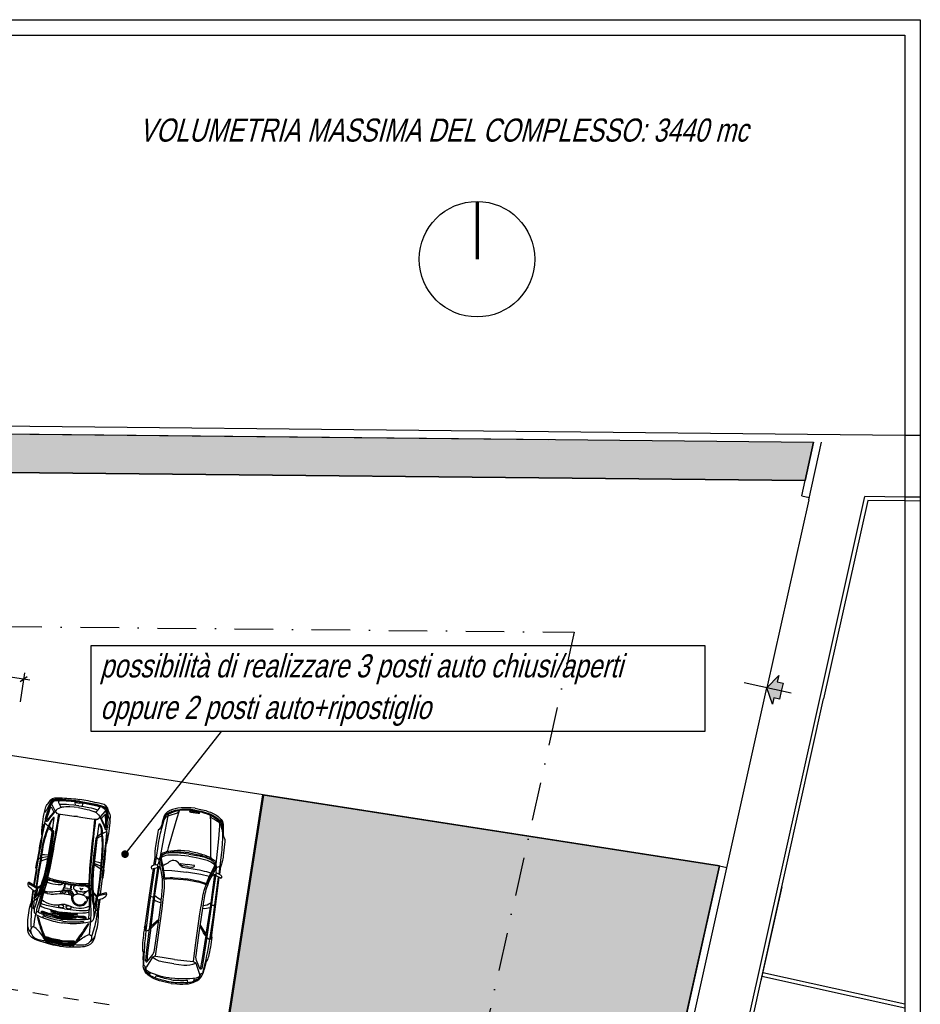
# Model space of a CAD drawing. Extents: x 662872 to 741672, y -776821 to -720021.
# Tile 13 of 13: x 718292 to 741672, y -745590 to -720021. Entities that reach past the tile are written whole.
import ezdxf

# ---------------------------------------------------------------- set-up
doc = ezdxf.new("R2010")
doc.units = 0
doc.header["$LTSCALE"] = 200
doc.linetypes.add('CADWORK_13', pattern=[4, 2, -2])
doc.linetypes.add('DASHDOT', pattern=[10, 5, -2.5, 0, -2.5])
doc.layers.get('0').update_dxf_attribs({"linetype": 'CONTINUOUS'})
doc.layers.add('Immagini elementi utilizzati', color=7, linetype='CONTINUOUS')
doc.layers.add('Planimetria', color=7, linetype='CONTINUOUS')
doc.styles.add('ARIAL', font='arial.ttf')
doc.styles.add('CADWORK6', font='UNIVERS')

# ---------------------------------------------------------------- blocks, each defined once
blk = doc.blocks.new('CDWK_EXTR_4')
at = {"lineweight": -2}
h = blk.add_hatch(color=0, dxfattribs=at)
edge = h.paths.add_edge_path()
edge.add_arc((0, 0), 0.5, 0, 360)
blk = doc.blocks.new('*D62')
at = {"layer": 'Immagini elementi utilizzati', "color": 9, "lineweight": -2}
for p, q in [((712539, -736070), (712422, -736821)), ((712356, -736204), (718553, -737168)), ((712423, -736295), (712606, -736162)), ((718419, -736985), (718302, -737736)), ((718303, -737210), (718486, -737077))]:
    blk.add_line(p, q, dxfattribs=at)
at = {"layer": 'Immagini elementi utilizzati', "color": 7, "lineweight": 18, "style": 'ARIAL', "oblique": 15, "width": 0.7}
blk.add_text('595.1', height=500, rotation=351.1531, dxfattribs=at).set_placement((714893, -736396))

msp = doc.modelspace()

# ---------------------------------------------------------------- hatches: boundary and pattern name
at = {"layer": 'Immagini elementi utilizzati', "linetype": 'Continuous'}
for points in [[(738903, -730994), (738681, -731991), (716198, -731759), (706759, -730290), (677381, -725716), (676202, -725534), (672264, -724910), (664071, -723646), (664057, -722632), (667428, -723156), (676730, -724639), (682109, -725441), (716280, -730760)], [(724606, -740152), (736456, -741997), (731268, -765329), (729143, -764856), (728839, -766223), (728606, -767271), (721224, -765630), (713697, -767326), (716085, -751982), (719455, -752507), (719186, -754236), (728217, -755642), (729563, -746996), (723683, -746081)]]:
    msp.add_hatch(color=106, dxfattribs=at).paths.add_polyline_path(points)
at = {"layer": 'Planimetria'}
msp.add_hatch(color=251, dxfattribs=at).paths.add_polyline_path([(737996, -737051), (737959, -737218), (738109, -737251), (738064, -737456), (738018, -737662), (737868, -737629), (737831, -737795), (737689, -737373)])

# ---------------------------------------------------------------- linework, layer by layer
at = {"layer": 'Immagini elementi utilizzati', "color": 7, "linetype": 'Continuous', "lineweight": 70}
msp.add_line((730165, -724741), (730165, -726241), dxfattribs=at)
at = {"layer": 'Immagini elementi utilizzati', "color": 7, "linetype": 'Continuous', "lineweight": -3}
for p, q in [((736456, -741997), (663830, -730693)), ((721027, -741691), (723527, -738509)), ((724625, -740155), (723703, -746084))]:
    msp.add_line(p, q, dxfattribs=at)
at = {"layer": 'Immagini elementi utilizzati', "color": 16}
for p, q in [((718945, -740887), (718963, -740804)), ((720554, -741110), (720560, -741025)), ((718735, -742080), (718781, -741821)), ((718821, -741873), (719042, -741795)), ((720406, -742092), (720215, -741958)), ((721775, -741979), (721805, -741771)), ((721909, -741834), (721804, -741753)), ((723394, -742040), (723518, -741990)), ((718735, -742080), (718672, -742503)), ((720432, -742315), (720459, -742053)), ((723484, -742215), (723511, -742007)), ((719454, -742462), (719439, -742573)), ((719469, -742464), (719454, -742575)), ((719622, -742485), (719606, -742596)), ((719637, -742487), (719621, -742599)), ((720432, -742315), (720378, -742739)), ((718595, -742936), (718638, -742623)), ((718708, -742806), (718721, -742673)), ((719018, -742715), (718912, -742699)), ((719361, -742649), (719351, -742716)), ((719656, -742685), (719657, -742695)), ((719808, -742733), (719729, -742615)), ((719882, -742589), (719868, -742627)), ((719892, -742591), (719896, -742630)), ((719925, -742751), (720037, -742651)), ((720094, -742852), (720032, -742842)), ((720262, -743021), (720285, -742889)), ((720335, -743177), (720378, -742864)), ((719265, -743242), (719271, -743204)), ((719345, -743260), (719348, -743241)), ((719405, -743253), (719401, -743273)), ((719728, -743255), (719568, -743272)), ((719360, -743333), (719358, -743349)), ((719375, -743294), (719374, -743317)), ((719414, -743301), (719411, -743322)), ((719455, -743308), (719452, -743327)), ((719503, -743310), (719500, -743328)), ((719532, -743349), (719530, -743368)), ((719692, -743343), (719698, -743322)), ((719965, -743335), (719951, -743358)), ((721901, -743387), (721696, -743569)), ((722980, -743537), (723128, -743767)), ((719280, -743965), (718950, -743884)), ((719280, -743991), (718967, -743914)), ((719389, -744006), (719711, -744017)), ((719396, -743982), (719736, -743993)), ((721809, -744905), (721832, -744851)), ((722656, -745022), (722649, -744964))]:
    msp.add_line(p, q, dxfattribs=at)
at = {"layer": 'Immagini elementi utilizzati', "color": 7, "linetype": 'CADWORK_13', "lineweight": -3}
msp.add_line((720611, -745603), (717161, -745066), dxfattribs=at)
at = {"layer": 'Immagini elementi utilizzati', "color": 106, "linetype": 'Continuous', "lineweight": -3}
for points in [[(738903, -730994), (738681, -731991), (716198, -731759), (706759, -730290), (677381, -725716), (676202, -725534), (672264, -724910), (664071, -723646), (664057, -722632), (667428, -723156), (667428, -723156), (676730, -724639), (682109, -725441), (716280, -730760)], [(724606, -740152), (736456, -741997), (731268, -765329), (729143, -764856), (728839, -766223), (728606, -767271), (721224, -765630), (713697, -767326), (716085, -751982), (719455, -752507), (719186, -754236), (728217, -755642), (729563, -746996), (723683, -746081)]]:
    msp.add_lwpolyline(points, close=True, dxfattribs=at)
at = {"layer": 'Immagini elementi utilizzati', "color": 7, "linetype": 'Continuous', "lineweight": -3}
msp.add_lwpolyline([(664071, -723646), (716198, -731759), (738681, -731991)], dxfattribs=at)
msp.add_lwpolyline([(720146, -736269), (736079, -736269), (736079, -738509), (720146, -738509)], close=True, dxfattribs=at)
at = {"layer": 'Immagini elementi utilizzati', "color": 16}
for points in [[(718659, -742495), (718725, -742078, -0.22672), (718714, -742046), (718746, -741863), (718756, -741850), (718802, -741569, -0.014239), (718874, -741202), (718863, -741182), (718871, -741069, -0.04107), (718958, -740497, -0.162149), (719034, -740375), (719048, -740350, -0.330988), (719276, -740224, -0.002712), (719747, -740258), (719850, -740274)], [(719844, -740318), (719658, -740295), (719407, -740274), (719206, -740274, 0.308355), (719079, -740361), (719038, -740453, -0.086012), (718933, -740611)], [(719842, -740330), (719641, -740304), (719257, -740282, 0.3608), (719078, -740416), (719026, -740576), (719009, -740587), (718988, -740649), (718957, -740773, 0.981836), (718980, -740782), (718998, -740729), (719026, -740628), (719026, -740583)], [(719841, -740342), (719737, -740329), (719624, -740325), (719495, -740311), (719370, -740308), (719256, -740305, 0.282627), (719114, -740386), (719087, -740455, 0.022279), (719032, -740621)], [(719372, -740310), (719323, -740314, 0.616913), (719299, -740351), (719361, -740473), (719389, -740474)], [(719828, -740434), (719698, -740420), (719569, -740407, 0.035043), (719324, -740399)], [(719828, -740434), (719957, -740456), (720084, -740478, -0.035043), (720322, -740537)], [(719841, -740342), (719944, -740358), (720054, -740384), (720181, -740406), (720302, -740437), (720414, -740465, -0.282627), (720528, -740582), (720535, -740655, -0.022279), (720543, -740830)], [(719842, -740330), (720043, -740359), (720419, -740443, -0.3608), (720555, -740621), (720561, -740788), (720575, -740804), (720578, -740869), (720573, -740997, -0.981836), (720549, -740999), (720546, -740943), (720547, -740839), (720559, -740795)], [(719844, -740318), (720029, -740346), (720276, -740395), (720470, -740449, -0.308355), (720569, -740567), (720583, -740667, 0.086012), (720641, -740847)], [(720393, -742735), (720443, -742316, 0.22672), (720462, -742288), (720481, -742103), (720475, -742088), (720507, -741805, 0.014239), (720537, -741432), (720554, -741416), (720577, -741305, 0.04107), (720648, -740731, 0.162149), (720608, -740593), (720601, -740565, 0.330988), (720417, -740381, 0.002712), (719954, -740287), (719850, -740274)], [(720301, -740438), (720347, -740455, -0.616913), (720359, -740498), (720266, -740598), (720239, -740591)], [(718655, -743579), (718687, -743382), (718713, -743252, -0.034648), (718830, -742820), (718899, -742593, -0.019919), (719002, -742296), (719052, -742093, 0.006263), (719310, -740652)], [(718782, -743201, -0.028575), (718873, -742802), (719023, -742304), (719023, -742304), (719073, -742101, 0.006263), (719332, -740661)], [(719821, -740482), (719595, -740465, 0.059425), (719389, -740474, 0.154561), (719235, -740552), (719065, -740755), (719022, -740816, -0.069012), (718997, -740843, -0.66842), (718989, -740840), (718987, -740812)], [(718999, -740777), (719018, -740713), (719040, -740643), (719093, -740480, -0.639025), (719119, -740480), (719171, -740582, -0.282363), (719169, -740606), (719088, -740697), (719020, -740788, -0.924475), (718999, -740777)], [(719821, -740482), (720043, -740527, -0.059425), (720239, -740591, -0.154561), (720367, -740708), (720475, -740950), (720500, -741020, 0.069012), (720517, -741054, 0.66842), (720525, -741052), (720535, -741026)], [(720533, -740990), (720531, -740922), (720530, -740849), (720523, -740678, 0.639025), (720498, -740671), (720420, -740754, 0.282363), (720415, -740779), (720468, -740888), (720509, -740994, 0.924475), (720533, -740990)], [(722844, -740546), (722739, -740535, 0.093873), (722275, -740575, 0.061761), (722152, -740626, 0.16816), (722054, -740738), (721983, -740925, -0.099341), (721891, -741071), (721876, -741120), (721815, -741493, 0.012375), (721805, -741565, 0.022457), (721800, -741646, 0.032661), (721805, -741771)], [(722851, -740499), (722745, -740490, 0.052531), (722400, -740498, 0.110901), (722128, -740596, 0.158916), (722045, -740697, 0.053011), (721983, -740925)], [(722841, -740568), (722701, -740549), (722576, -740550, 0.127442), (722103, -740679, 0.141213), (722054, -740738), (722024, -740846), (721989, -740964)], [(722024, -740846), (722063, -740770, -0.184882), (722144, -740696, -0.036467), (722367, -740628, 0.239922), (722428, -740563)], [(722428, -740563), (722369, -740755), (722266, -741112), (722213, -741295), (722150, -741525), (722132, -741595, -0.229132), (722098, -741634)], [(722841, -740568), (722981, -740587), (723101, -740623, -0.127442), (723521, -740875, -0.141213), (723553, -740946), (723552, -741057), (723554, -741180)], [(722844, -740546), (722948, -740564, -0.093873), (723384, -740728, -0.061761), (723488, -740810, -0.16816), (723553, -740946), (723570, -741145, 0.099341), (723619, -741310), (723620, -741361), (723577, -741737, -0.012375), (723567, -741809, -0.022457), (723551, -741888, -0.032661), (723511, -742007)], [(722851, -740499), (722954, -740519, -0.052531), (723284, -740620, -0.110901), (723520, -740788, -0.158916), (723572, -740908, -0.053011), (723570, -741145)], [(723240, -740676), (723245, -740876), (723247, -741247), (723248, -741438), (723247, -741677), (723245, -741749, 0.229132), (723267, -741795)], [(723552, -741057), (723535, -740974, 0.184882), (723477, -740881, 0.036467), (723280, -740755, -0.239922), (723240, -740676)], [(718874, -741103), (718928, -740903, -0.646794), (718964, -740898), (719004, -740936), (719047, -740973), (719144, -741065, -0.246959), (719169, -741137), (719131, -741408, -0.017573), (718996, -742184, -0.037439), (718939, -742378), (718828, -742692), (718794, -742774, -0.157898), (718754, -742823), (718740, -742832), (718704, -742877), (718623, -742937), (718595, -742936)], [(719144, -741065), (719190, -740755, 0.816662), (719166, -740742, 0.079713), (719040, -740953)], [(719140, -741054), (719064, -740971), (719081, -740915, -0.114265), (719173, -740757, -0.424137), (719190, -740757)], [(720083, -743381, 0.028575), (720104, -742973), (720094, -742452), (720094, -742452), (720101, -742243, -0.006263), (720244, -740787)], [(720102, -743780), (720125, -743581), (720136, -743449, 0.034648), (720140, -743001), (720136, -742764, 0.019919), (720117, -742450), (720124, -742241, -0.006263), (720267, -740785)], [(720314, -741227), (720354, -740916, -0.816662), (720381, -740911, -0.079713), (720445, -741148)], [(720322, -741217), (720417, -741158), (720416, -741100, 0.114265), (720370, -740923, 0.424137), (720354, -740918)], [(721989, -740964, 0.035751), (721875, -741482), (721833, -741775), (721804, -741974)], [(719159, -741085), (719151, -741141, -0.013087), (719055, -741721), (719047, -741765), (719016, -741934, -0.042666), (718842, -742575), (718798, -742704, -0.004809), (718750, -742840), (718742, -742874), (718685, -743064), (718672, -743105, -0.873881), (718650, -743100), (718664, -742964), (718677, -742840), (718697, -742683)], [(718832, -741792), (718875, -741528, -0.058853), (719032, -740983)], [(718854, -741788), (718891, -741569, -0.048686), (719047, -740995)], [(719150, -741128), (719114, -741084, 0.1387), (719034, -741027)], [(720565, -741336), (720567, -741130, 0.646794), (720533, -741115), (720485, -741141), (720433, -741165), (720314, -741227, 0.246959), (720271, -741290), (720234, -741561, 0.017573), (720153, -742345, 0.037439), (720155, -742547), (720177, -742879), (720187, -742967, 0.157898), (720213, -743025), (720224, -743037), (720246, -743090), (720308, -743170), (720335, -743177)], [(720292, -741286), (720339, -741253, -0.1387), (720431, -741220)], [(720397, -742001), (720421, -741781, 0.048686), (720427, -741185)], [(720417, -742011), (720447, -741746, 0.058853), (720445, -741179)], [(723554, -741180, -0.035751), (723522, -741710), (723484, -742004), (723458, -742203)], [(720295, -741242), (720287, -741298, 0.013087), (720222, -741882), (720218, -741927), (720201, -742098, 0.042666), (720195, -742762), (720203, -742898, 0.004809), (720212, -743043), (720210, -743077), (720214, -743275), (720215, -743318, 0.873881), (720238, -743320), (720261, -743185), (720282, -743063), (720306, -742906)], [(722696, -741615), (722568, -741605, 0.047399), (722213, -741610, 0.082248), (722010, -741667, 0.253559), (721938, -741765, 0.112818), (721909, -741834)], [(722690, -741659), (722478, -741639, 0.086183), (722104, -741669, 0.13742), (721938, -741765), (721939, -741825), (721956, -741897, -0.030987), (722025, -742322, 0.377705), (722042, -742338, -0.06444), (722275, -742329), (722545, -742349), (722594, -742354)], [(722679, -741743), (722478, -741722, 0.0385), (722183, -741716, 0.086865), (721994, -741759, 0.365613), (721968, -741810, -0.069047), (721971, -741843, -0.044014), (722043, -742289, 0.419626), (722088, -742308, -0.043394), (722315, -742302), (722474, -742315), (722597, -742330)], [(722685, -741693), (722486, -741667, 0.066746), (722104, -741669)], [(722690, -741659), (722899, -741698, -0.086183), (723251, -741827, -0.13742), (723385, -741965), (723368, -742023), (723332, -742088, 0.030987), (723150, -742478, -0.377705), (723129, -742489, 0.06444), (722907, -742416), (722643, -742363), (722594, -742354)], [(722685, -741693), (722884, -741722, -0.066746), (723251, -741827)], [(722696, -741615), (722822, -741640, -0.047399), (723163, -741742, -0.082248), (723342, -741851, -0.253559), (723385, -741965, -0.112818), (723394, -742040)], [(718854, -741788), (718784, -742200), (718730, -742564), (718851, -742500), (718887, -742387, 0.040731), (719030, -741765)], [(720397, -742001), (720353, -742417), (720306, -742782), (720207, -742687), (720203, -742569, -0.040731), (720234, -741931)], [(721863, -741966), (721775, -741979, 0.192693), (721715, -742013, 0.305977), (721711, -742069), (721759, -742063), (721870, -742039), (721875, -742005), (721863, -741966)], [(721950, -742059), (721930, -741935), (721909, -741834), (721906, -741843), (721896, -741931, -0.332224), (721863, -741966)], [(723251, -742184, 0.036485), (723153, -742154, 0.016286), (722898, -742098), (722582, -742044), (722536, -742036, -0.22351), (722468, -741987), (722444, -741951, 0.519057), (722136, -741924, -0.105865), (722003, -741986)], [(722641, -742010), (722529, -741996, -0.147195), (722482, -741973), (722464, -741954, -0.682523), (722477, -741936), (722648, -741962)], [(722679, -741743), (722877, -741778, -0.0385), (723163, -741851, -0.086865), (723333, -741945, -0.365613), (723344, -742001, 0.069047), (723332, -742031, 0.044014), (723142, -742441, -0.419626), (723094, -742448, 0.043394), (722876, -742380), (722720, -742349), (722597, -742330)], [(722641, -742010), (722753, -742027, 0.147195), (722805, -742018), (722828, -742005, 0.682523), (722820, -741983), (722648, -741962)], [(721792, -742056), (721687, -742773), (721639, -743115), (721569, -743679, 0.026737), (721510, -744521, -0.073435), (721498, -744591)], [(721961, -742942, 0.013563), (722003, -742508, 0.069139), (721950, -742059)], [(723043, -743092, -0.013563), (723121, -742662, -0.069139), (723293, -742245)], [(723293, -742245), (723347, -742132), (723394, -742040), (723394, -742049), (723380, -742136, 0.332224), (723403, -742179)], [(723403, -742179), (723484, -742215, -0.192693), (723532, -742265, -0.305977), (723521, -742320), (723477, -742301), (723376, -742247), (723381, -742214), (723403, -742179)], [(718746, -742629), (718711, -742690), (718698, -742665), (718637, -742622, -0.050887), (718541, -742539, -0.243146), (718512, -742439, -0.147776), (718519, -742425, -0.339074), (718540, -742422), (718734, -742541)], [(718528, -742449), (718694, -742546), (718710, -742569), (718730, -742564), (718724, -742609, -0.360118), (718681, -742649)], [(719545, -742475), (719366, -742448, -0.051248), (719068, -742371, -0.034309), (719055, -742366, 0.416014), (719018, -742375), (719000, -742423), (718940, -742608, 0.024249), (718832, -743011, 0.313213), (718842, -743037, 0.075975), (718969, -743094), (719097, -743132, 0.035977), (719444, -743207)], [(719001, -742420), (719087, -742444, 0.074658), (719365, -742478, 0.235772), (719408, -742455)], [(719549, -742452), (719336, -742419, -0.052833), (719014, -742335)], [(719553, -742418), (719352, -742389, -0.066321), (719025, -742296)], [(719545, -742475), (719725, -742498, 0.051248), (720033, -742505, 0.034309), (720047, -742503, -0.416014), (720081, -742522), (720085, -742573), (720092, -742768, -0.024249), (720087, -743185, -0.313213), (720069, -743207, -0.075975), (719932, -743227), (719798, -743229, -0.035977), (719444, -743207)], [(719549, -742452), (719762, -742478, 0.052833), (720095, -742484)], [(719553, -742418), (719755, -742445, 0.066321), (720095, -742444)], [(722007, -742949, 0.004609), (722041, -742642, 0.051135), (722042, -742338)], [(722998, -743086, -0.004609), (723047, -742781, -0.051135), (723129, -742489)], [(723447, -742285), (723353, -743004), (723306, -743346), (723220, -743907, -0.026737), (723049, -744734, 0.073435), (723041, -744805)], [(718692, -742822), (718724, -742790, 0.124086), (718796, -742667), (718841, -742534), (718752, -742582), (718724, -742790)], [(718930, -742642), (719005, -742657, 0.082544), (719206, -742664), (719308, -742653), (719361, -742649), (719413, -742644, -0.165536), (719649, -742703), (719663, -742690), (719669, -742715, 0.348895), (719715, -742752)], [(719005, -742657), (718998, -742671, 0.4636), (719018, -742715), (719073, -742724, 0.072747), (719203, -742725, -0.114675), (719686, -742772)], [(719523, -742635), (719446, -742624, 0.105933), (719402, -742627, 0.260779), (719382, -742647)], [(719530, -742586), (719439, -742573), (719431, -742572, 0.576839), (719420, -742584, 0.22686), (719450, -742618, 0.03832), (719523, -742635)], [(719530, -742586), (719621, -742599), (719629, -742600, -0.576839), (719636, -742614, -0.22686), (719599, -742639, -0.03832), (719523, -742635)], [(719523, -742635), (719601, -742645, -0.105933), (719642, -742660, -0.260779), (719656, -742685)], [(719649, -742703), (719635, -742802, 0.981428), (720063, -742847)], [(720273, -743041), (720250, -743001, -0.124086), (720214, -742863), (720207, -742723), (720279, -742793), (720251, -743001)], [(720273, -742840), (720290, -742908), (720310, -742888), (720380, -742863, 0.050887), (720495, -742809, 0.243146), (720550, -742721, 0.147776), (720547, -742706, 0.339074), (720527, -742697), (720309, -742759)], [(720532, -742726), (720345, -742775), (720324, -742792), (720306, -742782), (720299, -742827, 0.360118), (720330, -742877)], [(719324, -744078), (719219, -744062, -0.053389), (718987, -744001), (718926, -743982), (718790, -743944, -0.097002), (718603, -743851, -0.24515), (718501, -743611), (718505, -743456, -0.064393), (718579, -742971, -0.080265), (718595, -742936)], [(718618, -742958), (718599, -743145, 0.039854), (718587, -743613)], [(719458, -743110), (719248, -743078, -0.037908), (718899, -742997, -0.084346), (718841, -742968)], [(719473, -743002), (719462, -743000, 0.067236), (719381, -743000)], [(719473, -743002), (719483, -743003, -0.067236), (719561, -743025)], [(719668, -742768), (719661, -742809, 0.789163), (720012, -742915)], [(721750, -742913), (721702, -743265), (721638, -743757), (721575, -744253), (721561, -744457, 0.780516), (721609, -744473), (721722, -744333, 0.12657), (721793, -744177), (721866, -743645), (721961, -742942)], [(718672, -743105), (718668, -743182, 0.353838), (718715, -743242)], [(718711, -743260), (718744, -743271), (718828, -743315), (718954, -743363, 0.059318), (719378, -743472), (719407, -743476)], [(718728, -743182), (718758, -743176), (718768, -743188), (718782, -743201), (718805, -743212, 0.034872), (718923, -743258, 0.020175), (719371, -743377), (719419, -743386)], [(718846, -743230), (718846, -743202), (718854, -743185, -0.451847), (718896, -743174), (719081, -743238), (719092, -743218), (719494, -743294)], [(719102, -743165), (719105, -743145, 0.051599), (719785, -743234), (719783, -743250)], [(719188, -743206), (719414, -743248), (719535, -743260), (719609, -743286), (719781, -743265), (719783, -743250), (719728, -743255, -0.059716), (719102, -743165), (719111, -743182), (719188, -743206)], [(719324, -744078), (719429, -744091, 0.053389), (719669, -744095), (719733, -744094), (719873, -744094, 0.097002), (720079, -744055, 0.24515), (720242, -743852), (720281, -743702, 0.064393), (720341, -743215, 0.080265), (720335, -743177)], [(719458, -743110), (719668, -743136, 0.037908), (720026, -743153, 0.084346), (720089, -743140)], [(720306, -743192), (720275, -743377, -0.039854), (720159, -743831)], [(723254, -743121), (723205, -743473), (723133, -743963), (723059, -744458), (723017, -744659, -0.780516), (722966, -744661), (722896, -744495, -0.12657), (722870, -744326), (722944, -743794), (723043, -743092)], [(718745, -743303), (718798, -743500, 0.048096), (718936, -743864)], [(719414, -743427), (719318, -743412, -0.064407), (718918, -743296, 0.674352), (718892, -743320), (718904, -743344)], [(720135, -743457), (720100, -743458), (720007, -743478), (719874, -743490, -0.059318), (719436, -743480), (719407, -743476)], [(719414, -743427), (719510, -743439, 0.064407), (719926, -743436, -0.674352), (719945, -743465), (719927, -743485)], [(720141, -743378), (720113, -743364), (720100, -743373), (720083, -743381), (720058, -743385, -0.034872), (719932, -743398, -0.020175), (719468, -743391), (719419, -743386)], [(720091, -743490), (719986, -743664, -0.048096), (719755, -743977)], [(719951, -743358), (719991, -743387), (720009, -743376, 0.572794), (720009, -743331), (719969, -743310), (719812, -743299, 0.200185), (719782, -743309)], [(720215, -743318), (720198, -743394, -0.353838), (720136, -743439)], [(721695, -743604), (721712, -743601, 0.060286), (721899, -743398)], [(718987, -744001), (718961, -743936), (718904, -743844, 0.081397), (718684, -743593, 0.568384), (718581, -743630, 0.355083), (718715, -743881, 0.089347), (718961, -743936)], [(719669, -744095), (719711, -744039), (719791, -743966, -0.081397), (720071, -743785, -0.568384), (720160, -743848, -0.355083), (719963, -744053, -0.089347), (719711, -744039)], [(721531, -743604, 0.035425), (721476, -744123, 0.036728), (721494, -744254), (721493, -744422), (721493, -744422, -0.032956), (721498, -744591)], [(721549, -743542), (721565, -743548), (721556, -743666, 0.469917), (721574, -743684, 0.240198), (721695, -743604)], [(723120, -743801), (723104, -743794, -0.060286), (722979, -743547)], [(723277, -743782), (723260, -743783), (723236, -743899, -0.469917), (723214, -743911, -0.240198), (723120, -743801)], [(719345, -743925), (719293, -743918, -0.042178), (719079, -743870, 0.022129), (719007, -743850, 0.109018), (718962, -743850, 0.433469), (718946, -743878), (718976, -743930, 0.086224), (719007, -743967, 0.141891), (719081, -744000), (719260, -744044), (719327, -744054)], [(719329, -744036), (719293, -744030, -0.031426), (718996, -743956)], [(719345, -743925), (719397, -743932, 0.042178), (719615, -743944, -0.022129), (719690, -743945, -0.109018), (719733, -743957, -0.433469), (719741, -743988), (719698, -744030, -0.086224), (719659, -744057, -0.141891), (719578, -744069), (719394, -744062), (719327, -744054)], [(719329, -744036), (719366, -744040, 0.031426), (719672, -744050)], [(723278, -743846, -0.035425), (723190, -744361, -0.036728), (723137, -744482), (723092, -744643), (723092, -744643, 0.032956), (723041, -744805)], [(722307, -744425), (721825, -744345, 0.239865), (721744, -744370), (721580, -744614, 0.294448), (721578, -744696), (721635, -744741, 0.07377), (722241, -744907)], [(722291, -744543), (722031, -744497, -0.122714), (721744, -744370)], [(722307, -744425), (722793, -744479, -0.239865), (722864, -744525), (722956, -744804, -0.294448), (722936, -744884), (722869, -744912, -0.07377), (722241, -744907)], [(722291, -744543), (722553, -744570, 0.122714), (722864, -744525)], [(722221, -745046), (722070, -745017, -0.054292), (721783, -744931, -0.109797), (721584, -744788, -0.160651), (721498, -744591)], [(721673, -744838), (721671, -744797), (721622, -744776, -0.278138), (721556, -744682), (721551, -744634, 0.257439), (721499, -744559)], [(722226, -745015), (722168, -745003, -0.032561), (721809, -744905, -0.145096), (721529, -744705)], [(722221, -745046), (722375, -745060, 0.054292), (722674, -745054, 0.109797), (722905, -744971, 0.160651), (723041, -744805)], [(722806, -744995), (722818, -744956), (722872, -744949, 0.278138), (722961, -744877), (722979, -744831, -0.257439), (723049, -744773)], [(722234, -744957), (722191, -744948, -0.032561), (721832, -744851)], [(722226, -745015), (722285, -745019, 0.032561), (722656, -745022, 0.145096), (722980, -744906)], [(722234, -744957), (722278, -744960, 0.032561), (722649, -744964)]]:
    msp.add_lwpolyline(points, format="xyb", dxfattribs=at)
for points in [[(719789, -740717), (719698, -740709), (719529, -740689), (719353, -740660), (719270, -740640), (719238, -740602), (719203, -740549), (719126, -740391), (719098, -740366)], [(719741, -740425), (719736, -740337), (719755, -740352), (719837, -740367)], [(719914, -740449), (719943, -740366), (719920, -740375), (719837, -740367)], [(719789, -740717), (719878, -740734), (720047, -740760), (720224, -740780), (720309, -740784), (720350, -740756), (720398, -740714), (720515, -740583), (720549, -740567)], [(722147, -740656), (722058, -741103), (722000, -741426), (721940, -741754)], [(722744, -740570), (722743, -740569), (722741, -740569), (722740, -740569), (722739, -740569), (722738, -740569), (722737, -740569), (722736, -740569), (722735, -740569), (722734, -740569), (722733, -740569), (722732, -740569), (722731, -740569), (722730, -740569), (722729, -740569), (722728, -740569), (722727, -740569), (722726, -740569), (722725, -740569), (722724, -740569), (722723, -740569), (722722, -740569), (722722, -740569), (722721, -740569), (722720, -740569), (722719, -740569), (722718, -740569), (722717, -740569), (722716, -740570), (722716, -740570), (722715, -740570), (722714, -740570), (722713, -740570), (722713, -740570), (722712, -740571), (722711, -740571), (722711, -740571), (722710, -740571), (722710, -740572), (722709, -740572), (722708, -740572), (722708, -740572), (722707, -740573), (722707, -740573), (722706, -740573), (722706, -740573), (722706, -740574), (722705, -740574), (722705, -740574), (722705, -740575), (722704, -740575), (722704, -740575), (722704, -740576), (722703, -740576), (722703, -740576), (722703, -740577), (722703, -740577), (722703, -740577), (722703, -740578), (722703, -740578), (722703, -740579), (722703, -740579), (722703, -740579), (722703, -740580), (722703, -740580), (722703, -740581), (722703, -740581), (722703, -740581), (722704, -740582), (722704, -740582), (722704, -740583), (722704, -740583), (722705, -740583), (722705, -740584), (722705, -740584), (722706, -740585), (722706, -740585), (722707, -740585), (722707, -740586), (722707, -740586), (722708, -740587), (722709, -740587), (722709, -740587), (722710, -740588), (722710, -740588), (722711, -740588), (722712, -740589), (722712, -740589), (722713, -740590), (722714, -740590), (722714, -740590), (722715, -740591), (722716, -740591), (722717, -740591), (722718, -740592), (722718, -740592), (722719, -740592), (722720, -740593), (722721, -740593), (722722, -740593), (722723, -740594), (722724, -740594), (722725, -740594), (722726, -740594), (722727, -740595), (722728, -740595), (722728, -740595), (722729, -740595), (722730, -740596), (722731, -740596), (722733, -740596), (722734, -740596), (722735, -740596), (722736, -740597), (722737, -740597), (722738, -740597), (722739, -740597), (722740, -740597)], [(722740, -740597), (722741, -740597), (722742, -740598), (722743, -740598), (722744, -740598), (722745, -740598), (722746, -740598), (722747, -740598), (722748, -740598), (722749, -740598), (722750, -740598), (722751, -740598), (722752, -740598), (722753, -740598), (722754, -740598), (722755, -740598), (722756, -740598), (722757, -740598), (722758, -740598), (722759, -740598), (722760, -740598), (722761, -740598), (722762, -740598), (722763, -740598), (722764, -740598), (722764, -740598), (722765, -740598), (722766, -740597), (722767, -740597), (722768, -740597), (722768, -740597), (722769, -740597), (722770, -740597), (722771, -740596), (722771, -740596), (722772, -740596), (722773, -740596), (722773, -740596), (722774, -740595), (722774, -740595), (722775, -740595), (722775, -740595), (722776, -740594), (722776, -740594), (722777, -740594), (722777, -740593), (722778, -740593), (722778, -740593), (722779, -740592), (722779, -740592), (722779, -740592), (722779, -740591), (722780, -740591), (722780, -740591), (722780, -740590), (722780, -740590), (722780, -740590), (722780, -740589), (722781, -740589), (722781, -740589), (722781, -740588), (722781, -740588), (722781, -740587), (722781, -740587), (722780, -740587), (722780, -740586), (722780, -740586), (722780, -740586), (722780, -740585), (722780, -740585), (722779, -740584), (722779, -740584), (722779, -740584), (722778, -740583), (722778, -740583), (722778, -740582), (722777, -740582), (722777, -740582), (722776, -740581), (722776, -740581), (722775, -740580), (722775, -740580), (722774, -740580), (722774, -740579), (722773, -740579), (722772, -740578), (722772, -740578), (722771, -740578), (722770, -740577), (722770, -740577), (722769, -740577), (722768, -740576), (722767, -740576), (722767, -740576), (722766, -740575), (722765, -740575), (722764, -740575), (722763, -740574), (722762, -740574), (722761, -740574), (722761, -740573), (722760, -740573), (722759, -740573), (722758, -740572), (722757, -740572), (722756, -740572), (722755, -740572), (722754, -740571), (722753, -740571), (722752, -740571), (722751, -740571), (722750, -740571), (722749, -740570), (722748, -740570), (722747, -740570), (722746, -740570), (722745, -740570), (722744, -740570)], [(722808, -740579), (722807, -740578), (722806, -740578), (722805, -740578), (722804, -740578), (722803, -740578), (722802, -740578), (722801, -740578), (722800, -740578), (722799, -740578), (722798, -740578), (722797, -740578), (722796, -740578), (722795, -740578), (722794, -740578), (722793, -740578), (722792, -740578), (722791, -740578), (722790, -740578), (722789, -740578), (722788, -740578), (722787, -740578), (722786, -740578), (722786, -740578), (722785, -740578), (722784, -740578), (722783, -740578), (722782, -740578), (722781, -740579), (722781, -740579), (722780, -740579), (722779, -740579), (722778, -740579), (722778, -740579), (722777, -740580), (722776, -740580), (722776, -740580), (722775, -740580), (722774, -740581), (722774, -740581), (722773, -740581), (722773, -740581), (722772, -740582), (722772, -740582), (722771, -740582), (722771, -740582), (722770, -740583), (722770, -740583), (722770, -740583), (722769, -740584), (722769, -740584), (722769, -740584), (722769, -740585), (722768, -740585), (722768, -740585), (722768, -740586), (722768, -740586), (722768, -740586), (722768, -740587), (722768, -740587), (722768, -740588), (722768, -740588), (722768, -740588), (722768, -740589), (722768, -740589), (722768, -740590), (722768, -740590), (722768, -740590), (722768, -740591), (722769, -740591), (722769, -740592), (722769, -740592), (722769, -740592), (722770, -740593), (722770, -740593), (722771, -740594), (722771, -740594), (722771, -740594), (722772, -740595), (722772, -740595), (722773, -740595), (722773, -740596), (722774, -740596), (722775, -740597), (722775, -740597), (722776, -740597), (722776, -740598), (722777, -740598), (722778, -740599), (722779, -740599), (722779, -740599), (722780, -740600), (722781, -740600), (722782, -740600), (722782, -740601), (722783, -740601), (722784, -740601), (722785, -740602), (722786, -740602), (722787, -740602), (722788, -740603), (722789, -740603), (722789, -740603), (722790, -740603), (722791, -740604), (722792, -740604), (722793, -740604), (722794, -740604), (722795, -740605), (722796, -740605), (722797, -740605), (722798, -740605), (722799, -740605), (722800, -740606), (722801, -740606), (722803, -740606), (722804, -740606), (722805, -740606)], [(722805, -740606), (722806, -740606), (722807, -740607), (722808, -740607), (722809, -740607), (722810, -740607), (722811, -740607), (722812, -740607), (722813, -740607), (722814, -740607), (722815, -740607), (722816, -740607), (722817, -740607), (722818, -740607), (722819, -740607), (722820, -740607), (722821, -740607), (722822, -740607), (722823, -740607), (722824, -740607), (722825, -740607), (722826, -740607), (722827, -740607), (722827, -740607), (722828, -740607), (722829, -740607), (722830, -740607), (722831, -740606), (722832, -740606), (722832, -740606), (722833, -740606), (722834, -740606), (722835, -740606), (722835, -740605), (722836, -740605), (722837, -740605), (722837, -740605), (722838, -740605), (722839, -740604), (722839, -740604), (722840, -740604), (722840, -740604), (722841, -740603), (722841, -740603), (722842, -740603), (722842, -740602), (722843, -740602), (722843, -740602), (722843, -740601), (722844, -740601), (722844, -740601), (722844, -740600), (722844, -740600), (722845, -740600), (722845, -740599), (722845, -740599), (722845, -740599), (722845, -740598), (722845, -740598), (722845, -740598), (722845, -740597), (722845, -740597), (722845, -740596), (722845, -740596), (722845, -740596), (722845, -740595), (722845, -740595), (722845, -740595), (722845, -740594), (722844, -740594), (722844, -740593), (722844, -740593), (722844, -740593), (722843, -740592), (722843, -740592), (722842, -740591), (722842, -740591), (722842, -740591), (722841, -740590), (722841, -740590), (722840, -740589), (722840, -740589), (722839, -740589), (722838, -740588), (722838, -740588), (722837, -740587), (722837, -740587), (722836, -740587), (722835, -740586), (722834, -740586), (722834, -740586), (722833, -740585), (722832, -740585), (722831, -740585), (722831, -740584), (722830, -740584), (722829, -740584), (722828, -740583), (722827, -740583), (722826, -740583), (722825, -740582), (722824, -740582), (722824, -740582), (722823, -740581), (722822, -740581), (722821, -740581), (722820, -740581), (722819, -740580), (722818, -740580), (722817, -740580), (722816, -740580), (722815, -740580), (722814, -740579), (722813, -740579), (722812, -740579), (722811, -740579), (722809, -740579), (722808, -740579)], [(722870, -740587), (722869, -740587), (722867, -740587), (722866, -740587), (722865, -740586), (722864, -740586), (722863, -740586), (722862, -740586), (722861, -740586), (722860, -740586), (722859, -740586), (722858, -740586), (722857, -740586), (722856, -740586), (722855, -740586), (722854, -740586), (722853, -740586), (722852, -740586), (722851, -740586), (722850, -740586), (722849, -740586), (722848, -740586), (722848, -740586), (722847, -740586), (722846, -740587), (722845, -740587), (722844, -740587), (722843, -740587), (722842, -740587), (722842, -740587), (722841, -740587), (722840, -740588), (722839, -740588), (722839, -740588), (722838, -740588), (722837, -740588), (722837, -740589), (722836, -740589), (722835, -740589), (722835, -740589), (722834, -740590), (722834, -740590), (722833, -740590), (722833, -740590), (722832, -740591), (722832, -740591), (722832, -740591), (722831, -740592), (722831, -740592), (722830, -740592), (722830, -740592), (722830, -740593), (722830, -740593), (722829, -740594), (722829, -740594), (722829, -740594), (722829, -740595), (722829, -740595), (722829, -740595), (722829, -740596), (722829, -740596), (722829, -740596), (722829, -740597), (722829, -740597), (722829, -740598), (722829, -740598), (722829, -740598), (722829, -740599), (722830, -740599), (722830, -740600), (722830, -740600), (722830, -740600), (722831, -740601), (722831, -740601), (722831, -740602), (722832, -740602), (722832, -740602), (722833, -740603), (722833, -740603), (722833, -740604), (722834, -740604), (722835, -740604), (722835, -740605), (722836, -740605), (722836, -740605), (722837, -740606), (722838, -740606), (722838, -740607), (722839, -740607), (722840, -740607), (722840, -740608), (722841, -740608), (722842, -740608), (722843, -740609), (722844, -740609), (722844, -740609), (722845, -740610), (722846, -740610), (722847, -740610), (722848, -740611), (722849, -740611), (722850, -740611), (722851, -740612), (722852, -740612), (722853, -740612), (722854, -740612), (722854, -740613), (722855, -740613), (722856, -740613), (722857, -740613), (722858, -740614), (722860, -740614), (722861, -740614), (722862, -740614), (722863, -740614), (722864, -740614), (722865, -740615), (722866, -740615)], [(722866, -740615), (722867, -740615), (722868, -740615), (722869, -740615), (722870, -740615), (722871, -740615), (722872, -740615), (722873, -740616), (722874, -740616), (722875, -740616), (722876, -740616), (722877, -740616), (722878, -740616), (722879, -740616), (722880, -740616), (722881, -740616), (722882, -740616), (722883, -740616), (722884, -740616), (722885, -740616), (722886, -740616), (722887, -740615), (722888, -740615), (722889, -740615), (722889, -740615), (722890, -740615), (722891, -740615), (722892, -740615), (722893, -740615), (722894, -740615), (722894, -740614), (722895, -740614), (722896, -740614), (722897, -740614), (722897, -740614), (722898, -740613), (722899, -740613), (722899, -740613), (722900, -740613), (722900, -740612), (722901, -740612), (722901, -740612), (722902, -740612), (722902, -740611), (722903, -740611), (722903, -740611), (722904, -740611), (722904, -740610), (722904, -740610), (722905, -740610), (722905, -740609), (722905, -740609), (722906, -740609), (722906, -740608), (722906, -740608), (722906, -740608), (722906, -740607), (722906, -740607), (722907, -740606), (722907, -740606), (722907, -740606), (722907, -740605), (722907, -740605), (722907, -740605), (722906, -740604), (722906, -740604), (722906, -740603), (722906, -740603), (722906, -740603), (722906, -740602), (722905, -740602), (722905, -740601), (722905, -740601), (722904, -740601), (722904, -740600), (722904, -740600), (722903, -740599), (722903, -740599), (722902, -740599), (722902, -740598), (722901, -740598), (722901, -740597), (722900, -740597), (722900, -740597), (722899, -740596), (722898, -740596), (722898, -740595), (722897, -740595), (722896, -740595), (722896, -740594), (722895, -740594), (722894, -740594), (722893, -740593), (722893, -740593), (722892, -740593), (722891, -740592), (722890, -740592), (722889, -740592), (722888, -740591), (722887, -740591), (722887, -740591), (722886, -740590), (722885, -740590), (722884, -740590), (722883, -740590), (722882, -740589), (722881, -740589), (722880, -740589), (722879, -740589), (722878, -740588), (722877, -740588), (722876, -740588), (722875, -740588), (722874, -740588), (722873, -740587), (722872, -740587), (722871, -740587), (722870, -740587)], [(722934, -740596), (722933, -740596), (722932, -740596), (722931, -740596), (722930, -740595), (722929, -740595), (722928, -740595), (722927, -740595), (722926, -740595), (722925, -740595), (722924, -740595), (722923, -740595), (722922, -740595), (722921, -740595), (722920, -740595), (722919, -740595), (722918, -740595), (722917, -740595), (722916, -740595), (722915, -740595), (722914, -740595), (722913, -740595), (722912, -740595), (722912, -740595), (722911, -740595), (722910, -740596), (722909, -740596), (722908, -740596), (722907, -740596), (722907, -740596), (722906, -740596), (722905, -740597), (722904, -740597), (722904, -740597), (722903, -740597), (722902, -740597), (722902, -740598), (722901, -740598), (722900, -740598), (722900, -740598), (722899, -740598), (722899, -740599), (722898, -740599), (722898, -740599), (722897, -740600), (722897, -740600), (722896, -740600), (722896, -740600), (722896, -740601), (722895, -740601), (722895, -740601), (722895, -740602), (722895, -740602), (722894, -740602), (722894, -740603), (722894, -740603), (722894, -740604), (722894, -740604), (722894, -740604), (722894, -740605), (722894, -740605), (722894, -740605), (722894, -740606), (722894, -740606), (722894, -740607), (722894, -740607), (722894, -740607), (722894, -740608), (722894, -740608), (722895, -740609), (722895, -740609), (722895, -740609), (722895, -740610), (722896, -740610), (722896, -740611), (722897, -740611), (722897, -740611), (722897, -740612), (722898, -740612), (722898, -740613), (722899, -740613), (722899, -740613), (722900, -740614), (722901, -740614), (722901, -740614), (722902, -740615), (722902, -740615), (722903, -740616), (722904, -740616), (722905, -740616), (722905, -740617), (722906, -740617), (722907, -740617), (722908, -740618), (722908, -740618), (722909, -740618), (722910, -740619), (722911, -740619), (722912, -740619), (722913, -740620), (722914, -740620), (722915, -740620), (722915, -740621), (722916, -740621), (722917, -740621), (722918, -740621), (722919, -740622), (722920, -740622), (722921, -740622), (722922, -740622), (722923, -740622), (722924, -740623), (722925, -740623), (722926, -740623), (722927, -740623), (722928, -740623), (722930, -740624), (722931, -740624)], [(722931, -740624), (722932, -740624), (722933, -740624), (722934, -740624), (722935, -740624), (722936, -740624), (722937, -740624), (722938, -740624), (722939, -740625), (722940, -740625), (722941, -740625), (722942, -740625), (722943, -740625), (722944, -740625), (722945, -740625), (722946, -740625), (722947, -740625), (722948, -740625), (722949, -740625), (722950, -740625), (722951, -740625), (722952, -740624), (722953, -740624), (722953, -740624), (722954, -740624), (722955, -740624), (722956, -740624), (722957, -740624), (722958, -740624), (722958, -740624), (722959, -740623), (722960, -740623), (722961, -740623), (722961, -740623), (722962, -740623), (722963, -740622), (722963, -740622), (722964, -740622), (722965, -740622), (722965, -740621), (722966, -740621), (722966, -740621), (722967, -740621), (722967, -740620), (722968, -740620), (722968, -740620), (722969, -740619), (722969, -740619), (722969, -740619), (722970, -740619), (722970, -740618), (722970, -740618), (722970, -740618), (722971, -740617), (722971, -740617), (722971, -740617), (722971, -740616), (722971, -740616), (722971, -740615), (722971, -740615), (722971, -740615), (722971, -740614), (722971, -740614), (722971, -740614), (722971, -740613), (722971, -740613), (722971, -740612), (722971, -740612), (722971, -740612), (722970, -740611), (722970, -740611), (722970, -740610), (722970, -740610), (722969, -740610), (722969, -740609), (722968, -740609), (722968, -740608), (722968, -740608), (722967, -740608), (722967, -740607), (722966, -740607), (722966, -740606), (722965, -740606), (722964, -740606), (722964, -740605), (722963, -740605), (722963, -740604), (722962, -740604), (722961, -740604), (722960, -740603), (722960, -740603), (722959, -740603), (722958, -740602), (722957, -740602), (722957, -740602), (722956, -740601), (722955, -740601), (722954, -740601), (722953, -740600), (722952, -740600), (722951, -740600), (722950, -740599), (722950, -740599), (722949, -740599), (722948, -740599), (722947, -740598), (722946, -740598), (722945, -740598), (722944, -740598), (722943, -740597), (722942, -740597), (722941, -740597), (722940, -740597), (722939, -740597), (722938, -740596), (722937, -740596), (722935, -740596), (722934, -740596)], [(718784, -741798), (718858, -741387), (718887, -741199), (718942, -740912)], [(723485, -740841), (723449, -741296), (723417, -741622), (723386, -741954)], [(719030, -741765), (719081, -741467), (719144, -741065)], [(720234, -741931), (720266, -741631), (720314, -741227)], [(720462, -742030), (720503, -741615), (720526, -741426), (720551, -741134)], [(719087, -741696), (719048, -741765), (719001, -741764), (718825, -741793), (718761, -741818)], [(719057, -741714), (718939, -741708), (718846, -741710)], [(718832, -741792), (718766, -742191), (718719, -742532)], [(720198, -741850), (720217, -741927), (720262, -741939), (720424, -742014), (720479, -742056)], [(720223, -741875), (720337, -741901), (720427, -741929)], [(720417, -742011), (720372, -742414), (720325, -742754)], [(721531, -743604), (721531, -743604), (721549, -743542), (721661, -742752), (721762, -742062)], [(721950, -742059), (721901, -742016), (721875, -742005), (721803, -742526), (721764, -742802), (721750, -742913)], [(721901, -742016), (721795, -742757), (721783, -742872), (721777, -742917)], [(722023, -742105), (722243, -742117), (722621, -742159)], [(723211, -742269), (722997, -742221), (722621, -742159)], [(723352, -742217), (723253, -742959), (723234, -743073), (723227, -743118)], [(723293, -742245), (723352, -742217), (723381, -742214), (723309, -742734), (723271, -743010), (723254, -743121)], [(719766, -742503), (719749, -742507), (719733, -742512), (719720, -742519), (719708, -742526), (719700, -742533), (719693, -742542), (719689, -742551), (719688, -742560), (719689, -742569), (719692, -742579), (719699, -742589), (719707, -742598), (719718, -742607), (719731, -742616), (719747, -742625), (719763, -742633), (719782, -742640), (719802, -742646), (719823, -742652), (719845, -742657), (719867, -742661), (719890, -742663), (719913, -742665), (719935, -742665), (719957, -742665), (719978, -742663), (719998, -742661), (720016, -742657), (720033, -742652), (720048, -742647), (720061, -742640), (720072, -742633), (720080, -742625), (720086, -742617)], [(723278, -743846), (723278, -743846), (723277, -743782), (723384, -742990), (723474, -742299)], [(718621, -742931), (718635, -742780), (718654, -742648)], [(720032, -742859), (720033, -742849), (720031, -742838), (720027, -742827), (720021, -742816), (720013, -742805), (720002, -742795), (719990, -742785), (719976, -742775), (719960, -742767), (719943, -742759), (719925, -742752), (719906, -742746), (719887, -742741), (719866, -742737), (719846, -742734), (719826, -742733), (719806, -742733), (719787, -742734), (719768, -742736), (719751, -742740), (719734, -742744), (719720, -742750), (719706, -742757), (719695, -742765), (719686, -742773), (719679, -742782), (719674, -742792), (719671, -742803)], [(719854, -742564), (719855, -742570), (719859, -742575), (719863, -742580), (719869, -742584), (719876, -742587), (719884, -742590), (719892, -742591), (719900, -742592), (719908, -742591), (719915, -742590), (719922, -742587), (719928, -742584), (719932, -742579), (719935, -742575)], [(720085, -742580), (720080, -742573), (720074, -742566), (720067, -742559), (720059, -742552), (720050, -742546), (720039, -742540), (720028, -742534), (720015, -742528), (720002, -742523), (719988, -742518), (719973, -742513), (719958, -742509)], [(718615, -742992), (718601, -742990), (718587, -742997), (718581, -743048), (718591, -743061), (718607, -743064)], [(719372, -743009), (719361, -743008), (719349, -743008), (719338, -743009), (719328, -743011), (719319, -743014), (719311, -743017), (719305, -743022), (719301, -743027), (719298, -743032), (719297, -743038), (719298, -743044), (719301, -743050), (719306, -743056), (719312, -743061), (719320, -743067), (719330, -743071), (719340, -743075), (719351, -743078), (719362, -743080)], [(719362, -743080), (719374, -743081), (719385, -743081), (719396, -743080), (719406, -743079), (719415, -743076), (719423, -743072), (719429, -743068), (719434, -743063), (719437, -743057), (719437, -743051), (719436, -743045), (719433, -743039), (719429, -743033), (719422, -743028), (719414, -743023), (719405, -743018), (719395, -743014), (719384, -743011), (719372, -743009)], [(720014, -742805), (720035, -742794), (720093, -742802)], [(720312, -743164), (720338, -743016), (720357, -742884)], [(721777, -742917), (721696, -743569), (721695, -743604), (721611, -744257), (721593, -744485)], [(721818, -744344), (721877, -743914), (721989, -743107), (722007, -742949)], [(718846, -743202), (718904, -743195), (719121, -743256), (719260, -743289), (719327, -743299), (719329, -743286), (719455, -743308), (719492, -743307), (719494, -743294)], [(718875, -743241), (718908, -743223), (719119, -743271), (719171, -743292), (719176, -743308), (719320, -743342), (719358, -743349), (719446, -743364), (719530, -743368), (719631, -743371), (719666, -743364), (719666, -743342), (719692, -743343), (719757, -743344), (719759, -743330)], [(719651, -743315), (719650, -743324), (719606, -743329), (719452, -743327), (719326, -743311), (719279, -743303), (719183, -743278), (719121, -743256), (719119, -743271)], [(719951, -743358), (719759, -743330), (719494, -743294), (719184, -743224), (719188, -743206), (719268, -743224), (719348, -743241), (719405, -743253), (719609, -743286), (719739, -743306), (719782, -743309), (719947, -743331), (719983, -743339), (720009, -743366)], [(719567, -743036), (719556, -743035), (719544, -743035), (719533, -743036), (719523, -743038), (719514, -743041), (719506, -743044), (719500, -743049), (719495, -743054), (719493, -743059), (719492, -743065), (719493, -743071), (719496, -743077), (719501, -743083), (719507, -743088), (719515, -743094), (719525, -743098), (719535, -743102), (719546, -743105), (719557, -743107)], [(719557, -743107), (719569, -743108), (719580, -743108), (719591, -743107), (719601, -743106), (719610, -743103), (719618, -743099), (719624, -743095), (719629, -743090), (719632, -743084), (719632, -743078), (719631, -743072), (719628, -743066), (719624, -743060), (719617, -743055), (719609, -743050), (719600, -743045), (719590, -743041), (719579, -743038), (719567, -743036)], [(720301, -743225), (720314, -743227), (720326, -743238), (720318, -743288), (720304, -743299), (720288, -743296)], [(722801, -744480), (722860, -744050), (722972, -743243), (722998, -743086)], [(723227, -743118), (723128, -743767), (723120, -743801), (723023, -744452), (722979, -744676)], [(719672, -743318), (719666, -743342), (719532, -743349), (719425, -743345), (719360, -743333), (719171, -743292)], [(719492, -743307), (719503, -743310), (719564, -743317)], [(719319, -743946), (718971, -743864), (718948, -743860)], [(719314, -744015), (719218, -743994), (718981, -743938)], [(719342, -743947), (719331, -743946), (719321, -743946), (719311, -743947), (719302, -743950), (719294, -743953), (719287, -743958), (719282, -743963), (719278, -743969), (719277, -743975), (719277, -743981), (719278, -743988), (719282, -743994), (719287, -744000), (719294, -744006), (719302, -744010), (719311, -744014), (719321, -744017), (719332, -744019)], [(719342, -743947), (719320, -743982), (719289, -744001), (719334, -744003)], [(719332, -744019), (719342, -744020), (719353, -744020), (719362, -744019), (719372, -744016), (719380, -744013), (719386, -744008), (719392, -744003), (719395, -743998), (719397, -743991), (719397, -743985), (719395, -743978), (719391, -743972), (719386, -743966), (719379, -743961), (719371, -743956), (719362, -743952), (719352, -743949), (719342, -743947)], [(719342, -743947), (719353, -743987), (719378, -744014), (719334, -744003)], [(719350, -744020), (719448, -744026), (719691, -744036)], [(719364, -743952), (719721, -743968), (719744, -743970)]]:
    msp.add_lwpolyline(points, dxfattribs=at)
at = {"layer": 'Immagini elementi utilizzati', "color": 7, "linetype": 'Continuous', "lineweight": -3}
msp.add_circle((730165, -726241), 1500, dxfattribs=at)
at = {"layer": 'Immagini elementi utilizzati', "color": 16}
for centre, radius, start, end in [((718948, -742643), 34.3, 257.2956, 333.1714), ((719442, -742623), 72.5, 199.9458, 339.1799), ((719605, -742646), 72.5, 186.4059, 307.1218), ((721761, -742677), 125, 216.6444, 271.5525), ((722196, -742363), 562, 224.4826, 246.1447), ((719260, -742380), 631, 231.1701, 281.0417), ((720076, -742795), 30.8, 194.0636, 259.1034), ((722001, -742579), 366, 233.3904, 263.5988), ((722974, -742471), 562, 278.0989, 299.761), ((723308, -742891), 125, 252.6911, 307.5992), ((719846, -742461), 631, 243.2019, 293.0735), ((723103, -742732), 366, 260.6449, 290.8532), ((723029, -742144), 4420, 195.362, 202.4446), ((716283, -741211), 4420, 321.799, 328.8816), ((718857, -743505), 362, 191.2675, 222.7621), ((719928, -743653), 362, 301.4815, 332.9762), ((722612, -744927), 950, 169.7859, 172.1218), ((721878, -744826), 950, 352.1218, 354.4577)]:
    msp.add_arc(centre, radius, start, end, dxfattribs=at)
at = {"layer": 'Planimetria', "color": 7, "linetype": 'Continuous'}
for p, q in [((741272, -730818), (716297, -730560)), ((738594, -732383), (738903, -730994)), ((738775, -732492), (739108, -730996)), ((738775, -732492), (739108, -730996)), ((741672, -730822), (741272, -730818)), ((738775, -732492), (737689, -737373)), ((738594, -732383), (738789, -732427)), ((739034, -737775), (740228, -732407)), ((740308, -732508), (739163, -737657)), ((741272, -732418), (740228, -732407)), ((741272, -732518), (740308, -732508)), ((741672, -732422), (741272, -732418)), ((741672, -732522), (741272, -732518)), ((731420, -765567), (737689, -737373)), ((738320, -737513), (737101, -737242)), ((731552, -771421), (739034, -737775)), ((732814, -765749), (739034, -737775)), ((733566, -762828), (739163, -737657)), ((731268, -765329), (736456, -741997)), ((736456, -741997), (736652, -742040))]:
    msp.add_line(p, q, dxfattribs=at)
at = {"layer": 'Planimetria', "color": 7}
for p, q in [((716280, -730760), (732026, -730923)), ((738078, -742538), (737535, -744978)), ((741272, -745589), (737581, -744769)), ((741272, -745692), (737560, -744866))]:
    msp.add_line(p, q, dxfattribs=at)
at = {"layer": 'Planimetria', "color": 7, "linetype": 'Continuous', "lineweight": -3}
for points in [[(662872, -720021), (741672, -720021), (741672, -776821), (662872, -776821), (662872, -720021)], [(663272, -720421), (741272, -720421), (741272, -776421), (663272, -776421), (663272, -720421)]]:
    msp.add_lwpolyline(points, dxfattribs=at)
at = {"layer": 'Planimetria', "color": 1, "linetype": 'DASHDOT', "lineweight": -3}
msp.add_lwpolyline([(669135, -728482), (715871, -735756), (732683, -735930), (726935, -761778), (721216, -760506), (669706, -772116), (669135, -728482)], dxfattribs=at)
at = {"layer": 'Planimetria', "color": 7}
msp.add_lwpolyline([(737689, -737373), (737996, -737051), (737959, -737218), (738109, -737251), (738064, -737456), (738018, -737662), (737868, -737629), (737831, -737795), (737689, -737373)], dxfattribs=at)

# ---------------------------------------------------------------- block references
at = {"layer": 'Immagini elementi utilizzati', "color": 0, "lineweight": -3}
msp.add_blockref('*D62', (0, 0), dxfattribs=at)
at = {"layer": 'Immagini elementi utilizzati', "color": 7, "linetype": 'Continuous', "lineweight": -3, "xscale": 200, "yscale": 200, "zscale": 200, "rotation": 51.84102675}
msp.add_blockref('CDWK_EXTR_4', (721027, -741691), dxfattribs=at)

# ---------------------------------------------------------------- texts
at = {"layer": 'Immagini elementi utilizzati', "color": 7, "lineweight": 18, "style": 'CADWORK6', "oblique": 15, "width": 0.8}
for s, p in [('VOLUMETRIA MASSIMA DEL COMPLESSO: 3440 mc', (721398, -723188)), ('possibilità di realizzare 3 posti auto chiusi/aperti', (720380, -737101)), ('oppure 2 posti auto+ripostiglio', (720380, -738181))]:
    msp.add_text(s, height=600, dxfattribs=at).set_placement(p)

doc.saveas('drawing.dxf')
